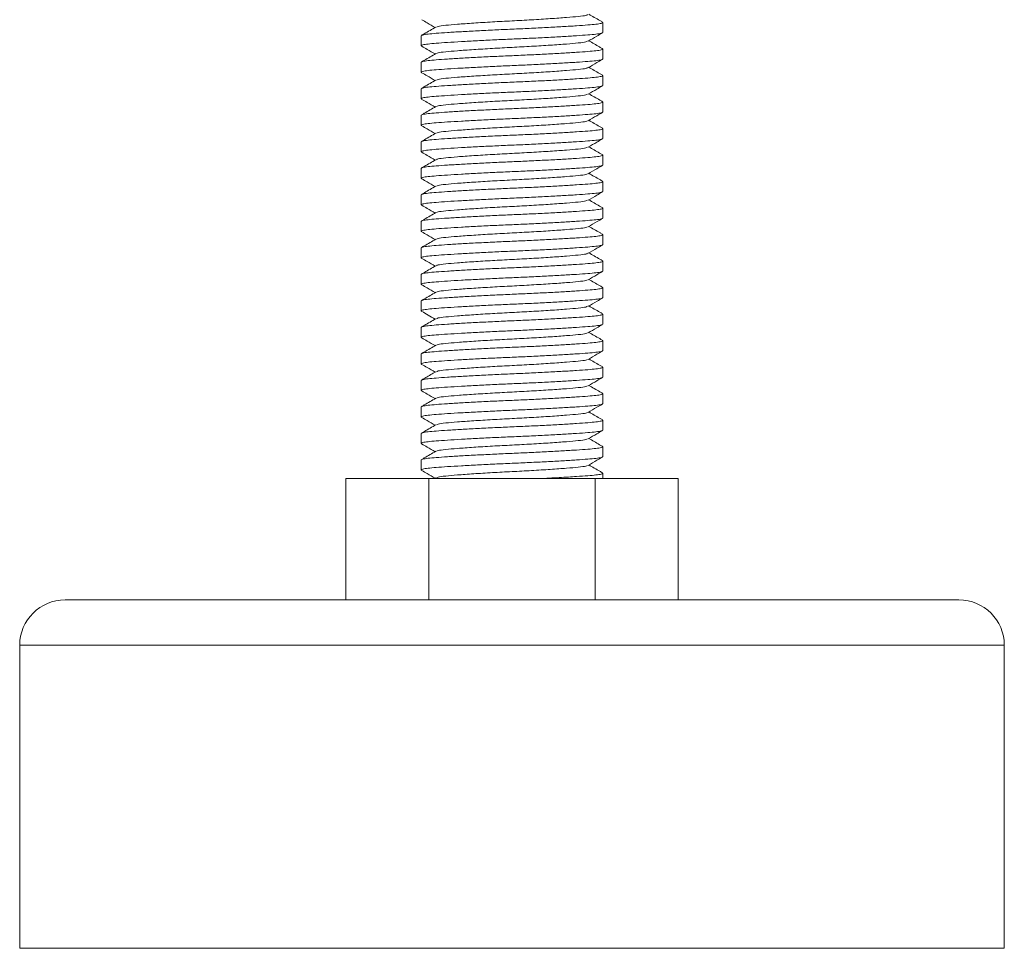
# Model space of a CAD drawing. Header units: millimetres. Extents: x 0 to 210, y 0 to 297.
# Tile 2 of 9: x 54 to 87, y 115 to 146. Entities that reach past the tile are written whole.
import ezdxf

# ---------------------------------------------------------------- set-up
doc = ezdxf.new("R2010")
doc.units = ezdxf.units.MM

msp = doc.modelspace()

# ---------------------------------------------------------------- linework, layer by layer
at = {"color": 7, "linetype": 'Continuous', "lineweight": 15}
for p, q in [((73.507, 145.387), (73.507, 145.714)), ((67.507, 145.277), (67.507, 144.949)), ((73.507, 144.512), (73.507, 144.839)), ((67.507, 144.402), (67.507, 144.074)), ((73.507, 143.637), (73.507, 143.964)), ((67.507, 143.527), (67.507, 143.199)), ((73.507, 142.762), (73.507, 143.089)), ((67.507, 142.652), (67.507, 142.324)), ((73.507, 141.887), (73.507, 142.214)), ((67.507, 141.777), (67.507, 141.449)), ((73.507, 141.012), (73.507, 141.339)), ((67.507, 140.902), (67.507, 140.574)), ((73.507, 140.137), (73.507, 140.464)), ((67.507, 140.027), (67.507, 139.699)), ((73.507, 139.262), (73.507, 139.589)), ((67.507, 139.152), (67.507, 138.824)), ((73.507, 138.387), (73.507, 138.714)), ((67.507, 138.277), (67.507, 137.949)), ((73.507, 137.512), (73.507, 137.839)), ((67.507, 137.402), (67.507, 137.074)), ((73.507, 136.637), (73.507, 136.964)), ((67.507, 136.527), (67.507, 136.199)), ((73.507, 135.762), (73.507, 136.089)), ((67.507, 135.652), (67.507, 135.324)), ((73.507, 134.887), (73.507, 135.214)), ((67.507, 134.777), (67.507, 134.449)), ((73.507, 134.012), (73.507, 134.339)), ((67.507, 133.902), (67.507, 133.574)), ((73.507, 133.137), (73.507, 133.464)), ((67.507, 133.027), (67.507, 132.699)), ((73.507, 132.262), (73.507, 132.589)), ((67.507, 132.152), (67.507, 131.824)), ((73.507, 131.387), (73.507, 131.714)), ((67.507, 131.277), (67.507, 130.949)), ((65.022, 130.661), (65.022, 126.661)), ((65.022, 130.661), (67.764, 130.661)), ((67.764, 130.661), (67.764, 126.661)), ((67.764, 130.661), (73.249, 130.661)), ((67.992, 130.689), (67.944, 130.661)), ((73.249, 130.661), (73.249, 126.661)), ((73.249, 130.661), (75.992, 130.661)), ((73.507, 130.661), (73.507, 130.839)), ((73.823, 130.661), (73.819, 130.663)), ((75.992, 130.661), (75.992, 126.661)), ((55.757, 126.661), (85.257, 126.661)), ((54.257, 125.161), (54.257, 115.161)), ((86.757, 115.161), (86.757, 125.161)), ((54.257, 115.161), (86.757, 115.161))]:
    msp.add_line(p, q, dxfattribs=at)
at = {"color": 8, "linetype": 'Continuous', "lineweight": 15}
msp.add_line((86.757, 125.161), (54.257, 125.161), dxfattribs=at)
at = {"color": 7, "linetype": 'Continuous', "lineweight": 15}
for centre, start, end in [((55.757, 125.161), 90, 180), ((85.257, 125.161), 0, 90)]:
    msp.add_arc(centre, 1.5, start, end, dxfattribs=at)
for points, knots in [([(73.003, 145.975), (72.99, 145.967), (72.958, 145.945), (72.714, 145.915), (72.317, 145.881), (71.784, 145.842), (71.164, 145.804), (70.507, 145.769), (69.849, 145.735), (69.229, 145.696), (68.696, 145.658), (68.299, 145.623), (68.056, 145.593), (68.024, 145.572), (68.011, 145.564)], [0, 0, 0, 0, 0.059744, 0.146605, 0.233466, 0.32341, 0.413354, 0.500215, 0.587076, 0.67702, 0.766964, 0.853825, 0.940686, 1, 1, 1, 1]), ([(73.488, 145.731), (73.46, 145.748), (73.312, 145.833), (73.164, 145.919), (73.045, 145.988)], [0, 0, 0, 0, 0.191927, 1, 1, 1, 1]), ([(73.485, 145.725), (73.494, 145.721), (73.528, 145.708), (73.462, 145.685), (73.295, 145.658), (73.018, 145.633), (72.648, 145.607), (72.187, 145.578), (71.657, 145.549), (71.088, 145.521), (70.507, 145.496), (69.925, 145.47), (69.357, 145.442), (68.826, 145.413), (68.366, 145.384), (67.995, 145.358), (67.721, 145.333), (67.541, 145.306), (67.518, 145.287), (67.507, 145.277)], [0, 0, 0, 0, 0.022882, 0.085179, 0.146249, 0.205331, 0.26574, 0.32776, 0.390197, 0.451806, 0.511441, 0.571076, 0.632685, 0.695122, 0.757142, 0.817551, 0.876633, 0.937703, 1, 1, 1, 1]), ([(67.53, 145.805), (67.588, 145.771), (67.735, 145.686), (67.881, 145.601), (67.968, 145.551)], [0, 0, 0, 0, 0.399642, 1, 1, 1, 1]), ([(67.532, 144.937), (67.522, 144.941), (67.486, 144.955), (67.551, 144.978), (67.719, 145.006), (67.996, 145.03), (68.366, 145.057), (68.826, 145.085), (69.357, 145.114), (69.925, 145.143), (70.507, 145.168), (71.088, 145.193), (71.657, 145.221), (72.187, 145.251), (72.648, 145.279), (73.019, 145.306), (73.292, 145.33), (73.472, 145.358), (73.495, 145.377), (73.507, 145.387)], [0, 0, 0, 0, 0.026523, 0.088587, 0.14943, 0.208292, 0.268476, 0.330265, 0.392469, 0.453848, 0.513261, 0.572674, 0.634054, 0.696258, 0.758046, 0.818231, 0.877093, 0.937935, 1, 1, 1, 1]), ([(67.991, 145.564), (67.865, 145.49), (67.71, 145.4), (67.554, 145.31), (67.526, 145.294)], [0, 0, 0, 0, 0.817325, 1, 1, 1, 1]), ([(73.018, 145.097), (73.114, 145.153), (73.269, 145.243), (73.424, 145.333), (73.482, 145.367)], [0, 0, 0, 0, 0.622618, 1, 1, 1, 1]), ([(72.996, 145.097), (72.984, 145.09), (72.953, 145.069), (72.714, 145.04), (72.318, 145.006), (71.784, 144.967), (71.164, 144.929), (70.507, 144.894), (69.849, 144.86), (69.229, 144.821), (68.696, 144.783), (68.3, 144.748), (68.061, 144.719), (68.029, 144.699), (68.017, 144.691)], [0, 0, 0, 0, 0.053785, 0.141777, 0.229769, 0.320886, 0.412002, 0.499994, 0.587987, 0.679103, 0.770219, 0.858212, 0.946204, 1, 1, 1, 1]), ([(73.485, 144.858), (73.457, 144.875), (73.31, 144.959), (73.164, 145.044), (73.045, 145.113)], [0, 0, 0, 0, 0.192351, 1, 1, 1, 1]), ([(73.481, 144.852), (73.492, 144.848), (73.528, 144.834), (73.463, 144.81), (73.295, 144.783), (73.018, 144.758), (72.648, 144.732), (72.187, 144.703), (71.657, 144.674), (71.088, 144.646), (70.507, 144.621), (69.925, 144.595), (69.357, 144.567), (68.826, 144.538), (68.366, 144.509), (67.995, 144.483), (67.721, 144.458), (67.541, 144.431), (67.518, 144.412), (67.507, 144.402)], [0, 0, 0, 0, 0.026671, 0.088727, 0.14956, 0.208413, 0.268588, 0.330367, 0.392561, 0.453932, 0.513336, 0.57274, 0.63411, 0.696304, 0.758083, 0.818259, 0.877111, 0.937945, 1, 1, 1, 1]), ([(67.529, 144.93), (67.587, 144.897), (67.734, 144.812), (67.88, 144.727), (67.968, 144.676)], [0, 0, 0, 0, 0.399316, 1, 1, 1, 1]), ([(67.996, 144.691), (67.869, 144.618), (67.715, 144.528), (67.56, 144.438), (67.531, 144.422)], [0, 0, 0, 0, 0.818407, 1, 1, 1, 1]), ([(67.529, 144.064), (67.52, 144.067), (67.486, 144.08), (67.552, 144.103), (67.719, 144.131), (67.996, 144.155), (68.366, 144.182), (68.826, 144.21), (69.357, 144.239), (69.925, 144.268), (70.507, 144.293), (71.088, 144.318), (71.657, 144.346), (72.187, 144.376), (72.648, 144.404), (73.019, 144.431), (73.292, 144.455), (73.472, 144.483), (73.495, 144.502), (73.507, 144.512)], [0, 0, 0, 0, 0.02259, 0.084905, 0.145994, 0.205093, 0.265521, 0.327559, 0.390014, 0.451642, 0.511295, 0.570948, 0.632576, 0.69503, 0.757069, 0.817496, 0.876596, 0.937685, 1, 1, 1, 1]), ([(73.022, 144.225), (73.119, 144.281), (73.274, 144.371), (73.429, 144.461), (73.488, 144.495)], [0, 0, 0, 0, 0.62178, 1, 1, 1, 1]), ([(73.48, 143.978), (73.491, 143.973), (73.528, 143.959), (73.463, 143.935), (73.295, 143.908), (73.018, 143.883), (72.648, 143.857), (72.187, 143.828), (71.657, 143.799), (71.088, 143.771), (70.507, 143.746), (69.925, 143.72), (69.357, 143.692), (68.826, 143.663), (68.366, 143.634), (67.995, 143.608), (67.721, 143.583), (67.541, 143.556), (67.518, 143.537), (67.507, 143.527)], [0, 0, 0, 0, 0.0281272, 0.0900896, 0.150832, 0.2095968, 0.2696819, 0.331369, 0.39347, 0.4547486, 0.5140636, 0.5733786, 0.6346572, 0.6967582, 0.7584453, 0.8185304, 0.8772952, 0.9380376, 1, 1, 1, 1]), ([(67.525, 144.058), (67.584, 144.024), (67.732, 143.938), (67.879, 143.852), (67.969, 143.801)], [0, 0, 0, 0, 0.397078, 1, 1, 1, 1]), ([(73.002, 144.225), (72.989, 144.216), (72.957, 144.195), (72.714, 144.165), (72.317, 144.131), (71.784, 144.092), (71.164, 144.054), (70.507, 144.019), (69.849, 143.985), (69.229, 143.946), (68.696, 143.908), (68.299, 143.873), (68.056, 143.843), (68.024, 143.822), (68.011, 143.814)], [0, 0, 0, 0, 0.0591008, 0.1460017, 0.2329025, 0.3228884, 0.4128743, 0.4997752, 0.586676, 0.6766619, 0.7666478, 0.8535486, 0.9404495, 1, 1, 1, 1]), ([(73.483, 143.984), (73.455, 144), (73.309, 144.085), (73.163, 144.17), (73.045, 144.238)], [0, 0, 0, 0, 0.192436, 1, 1, 1, 1]), ([(67.991, 143.814), (67.865, 143.74), (67.71, 143.65), (67.555, 143.561), (67.527, 143.544)], [0, 0, 0, 0, 0.81755, 1, 1, 1, 1]), ([(67.535, 143.186), (67.523, 143.19), (67.485, 143.204), (67.551, 143.228), (67.719, 143.256), (67.996, 143.28), (68.366, 143.307), (68.826, 143.335), (69.357, 143.364), (69.925, 143.393), (70.507, 143.418), (71.088, 143.443), (71.657, 143.471), (72.187, 143.501), (72.648, 143.529), (73.019, 143.556), (73.292, 143.58), (73.472, 143.608), (73.495, 143.627), (73.507, 143.637)], [0, 0, 0, 0, 0.02861, 0.090541, 0.151254, 0.209989, 0.270045, 0.331701, 0.393771, 0.455019, 0.514305, 0.57359, 0.634839, 0.696909, 0.758565, 0.818621, 0.877356, 0.938068, 1, 1, 1, 1]), ([(73.001, 143.35), (72.989, 143.341), (72.957, 143.32), (72.714, 143.29), (72.317, 143.256), (71.784, 143.217), (71.164, 143.179), (70.507, 143.144), (69.849, 143.11), (69.229, 143.071), (68.696, 143.033), (68.299, 142.998), (68.057, 142.968), (68.025, 142.948), (68.013, 142.939)], [0, 0, 0, 0, 0.058392, 0.14551, 0.232628, 0.322838, 0.413049, 0.500167, 0.587285, 0.677496, 0.767706, 0.854824, 0.941942, 1, 1, 1, 1]), ([(73.022, 143.349), (73.118, 143.405), (73.273, 143.495), (73.428, 143.585), (73.486, 143.619)], [0, 0, 0, 0, 0.622214, 1, 1, 1, 1]), ([(73.488, 143.106), (73.46, 143.122), (73.312, 143.208), (73.165, 143.294), (73.045, 143.363)], [0, 0, 0, 0, 0.192024, 1, 1, 1, 1]), ([(73.485, 143.1), (73.494, 143.096), (73.528, 143.083), (73.462, 143.06), (73.295, 143.033), (73.018, 143.008), (72.648, 142.982), (72.187, 142.953), (71.657, 142.924), (71.088, 142.896), (70.507, 142.871), (69.925, 142.845), (69.357, 142.817), (68.826, 142.788), (68.366, 142.759), (67.995, 142.733), (67.721, 142.708), (67.541, 142.681), (67.518, 142.662), (67.507, 142.652)], [0, 0, 0, 0, 0.0227733, 0.0850771, 0.1461541, 0.2052426, 0.2656587, 0.3276856, 0.3901287, 0.4517449, 0.5113867, 0.5710284, 0.6326446, 0.6950877, 0.7571146, 0.8175307, 0.8766192, 0.9376963, 1, 1, 1, 1]), ([(67.531, 143.179), (67.589, 143.145), (67.735, 143.061), (67.881, 142.976), (67.968, 142.926)], [0, 0, 0, 0, 0.400423, 1, 1, 1, 1]), ([(67.532, 142.312), (67.521, 142.316), (67.486, 142.33), (67.551, 142.353), (67.719, 142.381), (67.996, 142.405), (68.366, 142.432), (68.826, 142.46), (69.357, 142.489), (69.925, 142.518), (70.507, 142.543), (71.088, 142.568), (71.657, 142.596), (72.187, 142.626), (72.648, 142.654), (73.019, 142.681), (73.292, 142.705), (73.472, 142.733), (73.495, 142.752), (73.507, 142.762)], [0, 0, 0, 0, 0.025684, 0.087802, 0.148697, 0.20761, 0.267846, 0.329688, 0.391945, 0.453378, 0.512842, 0.572306, 0.633739, 0.695996, 0.757838, 0.818074, 0.876987, 0.937882, 1, 1, 1, 1]), ([(67.992, 142.939), (67.866, 142.866), (67.711, 142.776), (67.555, 142.686), (67.527, 142.67)], [0, 0, 0, 0, 0.817643, 1, 1, 1, 1]), ([(73.018, 142.472), (73.114, 142.528), (73.269, 142.618), (73.424, 142.708), (73.483, 142.742)], [0, 0, 0, 0, 0.622572, 1, 1, 1, 1]), ([(72.997, 142.472), (72.985, 142.465), (72.953, 142.445), (72.714, 142.415), (72.318, 142.381), (71.784, 142.342), (71.164, 142.304), (70.507, 142.269), (69.849, 142.235), (69.229, 142.196), (68.696, 142.158), (68.3, 142.123), (68.061, 142.094), (68.029, 142.074), (68.017, 142.066)], [0, 0, 0, 0, 0.054064, 0.142003, 0.229942, 0.321003, 0.412064, 0.500003, 0.587942, 0.679003, 0.770064, 0.858003, 0.945942, 1, 1, 1, 1]), ([(73.484, 142.234), (73.456, 142.25), (73.309, 142.335), (73.163, 142.42), (73.045, 142.488)], [0, 0, 0, 0, 0.192936, 1, 1, 1, 1]), ([(73.48, 142.227), (73.491, 142.223), (73.528, 142.209), (73.463, 142.185), (73.295, 142.158), (73.018, 142.133), (72.648, 142.107), (72.187, 142.078), (71.657, 142.049), (71.088, 142.021), (70.507, 141.996), (69.925, 141.97), (69.357, 141.942), (68.826, 141.913), (68.366, 141.884), (67.995, 141.858), (67.721, 141.833), (67.541, 141.806), (67.518, 141.787), (67.507, 141.777)], [0, 0, 0, 0, 0.027584, 0.089581, 0.150357, 0.209155, 0.269274, 0.330995, 0.393131, 0.454444, 0.513792, 0.57314, 0.634453, 0.696589, 0.75831, 0.818429, 0.877227, 0.938003, 1, 1, 1, 1]), ([(67.528, 142.306), (67.587, 142.272), (67.733, 142.187), (67.88, 142.102), (67.968, 142.051)], [0, 0, 0, 0, 0.399087, 1, 1, 1, 1]), ([(67.996, 142.066), (67.869, 141.993), (67.714, 141.903), (67.56, 141.813), (67.531, 141.797)], [0, 0, 0, 0, 0.818421, 1, 1, 1, 1]), ([(67.529, 141.438), (67.52, 141.442), (67.486, 141.455), (67.551, 141.478), (67.719, 141.506), (67.996, 141.53), (68.366, 141.557), (68.826, 141.585), (69.357, 141.614), (69.925, 141.643), (70.507, 141.668), (71.088, 141.693), (71.657, 141.721), (72.187, 141.751), (72.648, 141.779), (73.019, 141.806), (73.292, 141.83), (73.472, 141.858), (73.495, 141.877), (73.507, 141.887)], [0, 0, 0, 0, 0.023194, 0.085471, 0.146521, 0.205585, 0.265975, 0.327975, 0.390391, 0.451981, 0.511597, 0.571213, 0.632803, 0.695219, 0.757219, 0.817609, 0.876672, 0.937723, 1, 1, 1, 1]), ([(73.023, 141.6), (73.119, 141.656), (73.274, 141.746), (73.43, 141.836), (73.488, 141.87)], [0, 0, 0, 0, 0.621587, 1, 1, 1, 1]), ([(67.526, 141.432), (67.584, 141.398), (67.732, 141.313), (67.88, 141.227), (67.969, 141.176)], [0, 0, 0, 0, 0.397157, 1, 1, 1, 1]), ([(73.003, 141.6), (72.99, 141.592), (72.958, 141.57), (72.715, 141.54), (72.317, 141.506), (71.784, 141.467), (71.164, 141.429), (70.507, 141.394), (69.849, 141.36), (69.229, 141.321), (68.696, 141.283), (68.299, 141.248), (68.055, 141.218), (68.023, 141.197), (68.01, 141.188)], [0, 0, 0, 0, 0.060084, 0.146803, 0.233522, 0.32332, 0.413118, 0.499837, 0.586556, 0.676354, 0.766152, 0.852871, 0.93959, 1, 1, 1, 1]), ([(73.485, 141.358), (73.456, 141.375), (73.31, 141.46), (73.163, 141.544), (73.045, 141.613)], [0, 0, 0, 0, 0.192079, 1, 1, 1, 1]), ([(73.481, 141.352), (73.492, 141.348), (73.528, 141.334), (73.463, 141.31), (73.295, 141.283), (73.018, 141.258), (72.648, 141.232), (72.187, 141.203), (71.657, 141.174), (71.088, 141.146), (70.507, 141.121), (69.925, 141.095), (69.357, 141.067), (68.826, 141.038), (68.366, 141.009), (67.995, 140.983), (67.721, 140.958), (67.541, 140.931), (67.518, 140.912), (67.507, 140.902)], [0, 0, 0, 0, 0.026843, 0.088888, 0.14971, 0.208553, 0.268717, 0.330486, 0.392669, 0.454028, 0.513422, 0.572815, 0.634175, 0.696358, 0.758126, 0.818291, 0.877133, 0.937956, 1, 1, 1, 1]), ([(67.991, 141.188), (67.864, 141.115), (67.709, 141.025), (67.554, 140.935), (67.526, 140.919)], [0, 0, 0, 0, 0.817212, 1, 1, 1, 1]), ([(67.535, 140.561), (67.523, 140.565), (67.485, 140.579), (67.551, 140.603), (67.719, 140.631), (67.996, 140.655), (68.366, 140.682), (68.826, 140.71), (69.357, 140.739), (69.925, 140.768), (70.507, 140.793), (71.088, 140.818), (71.657, 140.846), (72.187, 140.876), (72.648, 140.904), (73.019, 140.931), (73.292, 140.955), (73.472, 140.983), (73.495, 141.002), (73.507, 141.012)], [0, 0, 0, 0, 0.029138, 0.091036, 0.151715, 0.210419, 0.270441, 0.332064, 0.394101, 0.455316, 0.514569, 0.573822, 0.635037, 0.697073, 0.758696, 0.818719, 0.877423, 0.938102, 1, 1, 1, 1]), ([(73.02, 140.723), (73.116, 140.779), (73.271, 140.869), (73.426, 140.959), (73.484, 140.993)], [0, 0, 0, 0, 0.622462, 1, 1, 1, 1]), ([(73.488, 140.481), (73.46, 140.498), (73.312, 140.583), (73.164, 140.669), (73.045, 140.738)], [0, 0, 0, 0, 0.192096, 1, 1, 1, 1]), ([(73.484, 140.475), (73.494, 140.472), (73.528, 140.458), (73.462, 140.435), (73.295, 140.408), (73.018, 140.383), (72.648, 140.357), (72.187, 140.328), (71.657, 140.299), (71.088, 140.271), (70.507, 140.246), (69.925, 140.22), (69.357, 140.192), (68.826, 140.163), (68.366, 140.134), (67.995, 140.108), (67.721, 140.083), (67.541, 140.056), (67.518, 140.037), (67.507, 140.027)], [0, 0, 0, 0, 0.023224, 0.085499, 0.146548, 0.205609, 0.265997, 0.327996, 0.39041, 0.451998, 0.511612, 0.571226, 0.632814, 0.695228, 0.757227, 0.817615, 0.876676, 0.937725, 1, 1, 1, 1]), ([(67.531, 140.554), (67.59, 140.52), (67.736, 140.436), (67.881, 140.351), (67.968, 140.301)], [0, 0, 0, 0, 0.401016, 1, 1, 1, 1]), ([(72.999, 140.724), (72.987, 140.716), (72.955, 140.695), (72.714, 140.665), (72.317, 140.631), (71.784, 140.592), (71.164, 140.554), (70.507, 140.519), (69.849, 140.485), (69.229, 140.446), (68.696, 140.408), (68.299, 140.373), (68.058, 140.344), (68.027, 140.323), (68.014, 140.315)], [0, 0, 0, 0, 0.056642, 0.144057, 0.231472, 0.32199, 0.412508, 0.499923, 0.587338, 0.677856, 0.768374, 0.855789, 0.943204, 1, 1, 1, 1]), ([(67.53, 139.688), (67.521, 139.692), (67.486, 139.705), (67.551, 139.728), (67.719, 139.756), (67.996, 139.78), (68.366, 139.807), (68.826, 139.835), (69.357, 139.864), (69.925, 139.893), (70.507, 139.918), (71.088, 139.943), (71.657, 139.971), (72.187, 140.001), (72.648, 140.029), (73.019, 140.056), (73.292, 140.08), (73.472, 140.108), (73.495, 140.127), (73.507, 140.137)], [0, 0, 0, 0, 0.024334, 0.086538, 0.147518, 0.206512, 0.266832, 0.32876, 0.391103, 0.452621, 0.512167, 0.571714, 0.633231, 0.695575, 0.757503, 0.817822, 0.876816, 0.937796, 1, 1, 1, 1]), ([(67.993, 140.315), (67.867, 140.242), (67.712, 140.152), (67.557, 140.062), (67.528, 140.045)], [0, 0, 0, 0, 0.817956, 1, 1, 1, 1]), ([(73.019, 139.848), (73.115, 139.904), (73.271, 139.994), (73.426, 140.084), (73.484, 140.118)], [0, 0, 0, 0, 0.622309, 1, 1, 1, 1]), ([(72.997, 139.848), (72.985, 139.84), (72.954, 139.82), (72.714, 139.79), (72.318, 139.756), (71.784, 139.717), (71.164, 139.679), (70.507, 139.644), (69.849, 139.61), (69.229, 139.571), (68.696, 139.533), (68.3, 139.498), (68.06, 139.469), (68.028, 139.449), (68.016, 139.441)], [0, 0, 0, 0, 0.054901, 0.142672, 0.230444, 0.321332, 0.41222, 0.499992, 0.587763, 0.678651, 0.769539, 0.857311, 0.945082, 1, 1, 1, 1]), ([(73.482, 139.61), (73.454, 139.626), (73.308, 139.71), (73.163, 139.795), (73.045, 139.863)], [0, 0, 0, 0, 0.192981, 1, 1, 1, 1]), ([(73.479, 139.603), (73.491, 139.598), (73.528, 139.584), (73.463, 139.56), (73.295, 139.533), (73.018, 139.508), (72.648, 139.482), (72.187, 139.453), (71.657, 139.424), (71.088, 139.396), (70.507, 139.371), (69.925, 139.345), (69.357, 139.317), (68.826, 139.288), (68.366, 139.259), (67.995, 139.233), (67.721, 139.208), (67.541, 139.181), (67.518, 139.162), (67.507, 139.152)], [0, 0, 0, 0, 0.029081, 0.090983, 0.151665, 0.210372, 0.270399, 0.332025, 0.394065, 0.455284, 0.51454, 0.573797, 0.635016, 0.697056, 0.758682, 0.818709, 0.877416, 0.938098, 1, 1, 1, 1]), ([(67.527, 139.682), (67.585, 139.648), (67.733, 139.562), (67.88, 139.477), (67.968, 139.426)], [0, 0, 0, 0, 0.398323, 1, 1, 1, 1]), ([(67.995, 139.441), (67.868, 139.367), (67.714, 139.278), (67.559, 139.188), (67.531, 139.172)], [0, 0, 0, 0, 0.818384, 1, 1, 1, 1]), ([(67.53, 138.813), (67.521, 138.817), (67.486, 138.83), (67.551, 138.853), (67.719, 138.881), (67.996, 138.905), (68.366, 138.932), (68.826, 138.96), (69.357, 138.989), (69.925, 139.018), (70.507, 139.043), (71.088, 139.068), (71.657, 139.096), (72.187, 139.126), (72.648, 139.154), (73.019, 139.181), (73.292, 139.205), (73.472, 139.233), (73.495, 139.252), (73.507, 139.262)], [0, 0, 0, 0, 0.0243834, 0.0865845, 0.1475609, 0.2065521, 0.2668686, 0.3287934, 0.3911336, 0.4526483, 0.5121917, 0.5717352, 0.6332499, 0.6955901, 0.7575148, 0.8178314, 0.8768225, 0.9377989, 1, 1, 1, 1]), ([(73.023, 138.975), (73.12, 139.031), (73.275, 139.121), (73.43, 139.211), (73.489, 139.245)], [0, 0, 0, 0, 0.621516, 1, 1, 1, 1]), ([(67.527, 138.807), (67.585, 138.773), (67.733, 138.687), (67.88, 138.602), (67.969, 138.551)], [0, 0, 0, 0, 0.397566, 1, 1, 1, 1]), ([(73.004, 138.976), (72.991, 138.967), (72.959, 138.946), (72.715, 138.915), (72.317, 138.881), (71.785, 138.842), (71.164, 138.804), (70.507, 138.769), (69.849, 138.735), (69.229, 138.696), (68.696, 138.658), (68.299, 138.623), (68.055, 138.593), (68.023, 138.572), (68.01, 138.563)], [0, 0, 0, 0, 0.060603, 0.1472459, 0.2338887, 0.3236074, 0.4133262, 0.499969, 0.5866118, 0.6763306, 0.7660493, 0.8526921, 0.939335, 1, 1, 1, 1]), ([(73.486, 138.732), (73.458, 138.749), (73.311, 138.834), (73.164, 138.919), (73.045, 138.988)], [0, 0, 0, 0, 0.19183, 1, 1, 1, 1]), ([(73.483, 138.726), (73.493, 138.722), (73.528, 138.709), (73.462, 138.685), (73.295, 138.658), (73.018, 138.633), (72.648, 138.607), (72.187, 138.578), (71.657, 138.549), (71.088, 138.521), (70.507, 138.496), (69.925, 138.47), (69.357, 138.442), (68.826, 138.413), (68.366, 138.384), (67.995, 138.358), (67.721, 138.333), (67.541, 138.306), (67.518, 138.287), (67.507, 138.277)], [0, 0, 0, 0, 0.025174, 0.087325, 0.148252, 0.207195, 0.267463, 0.329337, 0.391627, 0.453092, 0.512587, 0.572082, 0.633547, 0.695837, 0.757711, 0.817979, 0.876922, 0.937849, 1, 1, 1, 1]), ([(67.99, 138.563), (67.864, 138.49), (67.709, 138.4), (67.554, 138.31), (67.525, 138.294)], [0, 0, 0, 0, 0.81704, 1, 1, 1, 1]), ([(67.535, 137.936), (67.523, 137.94), (67.485, 137.954), (67.551, 137.978), (67.719, 138.006), (67.996, 138.03), (68.366, 138.057), (68.826, 138.085), (69.357, 138.114), (69.925, 138.143), (70.507, 138.168), (71.088, 138.193), (71.657, 138.221), (72.187, 138.251), (72.648, 138.279), (73.019, 138.306), (73.292, 138.33), (73.472, 138.358), (73.495, 138.377), (73.507, 138.387)], [0, 0, 0, 0, 0.029035, 0.090939, 0.151625, 0.210335, 0.270364, 0.331993, 0.394036, 0.455258, 0.514517, 0.573777, 0.634998, 0.697041, 0.758671, 0.8187, 0.87741, 0.938095, 1, 1, 1, 1]), ([(73.019, 138.098), (73.115, 138.154), (73.27, 138.244), (73.425, 138.333), (73.483, 138.367)], [0, 0, 0, 0, 0.62258, 1, 1, 1, 1]), ([(73.484, 137.851), (73.493, 137.847), (73.528, 137.833), (73.462, 137.81), (73.295, 137.783), (73.018, 137.758), (72.648, 137.732), (72.187, 137.703), (71.657, 137.674), (71.088, 137.646), (70.507, 137.621), (69.925, 137.595), (69.357, 137.567), (68.826, 137.538), (68.366, 137.509), (67.995, 137.483), (67.721, 137.458), (67.541, 137.431), (67.518, 137.412), (67.507, 137.402)], [0, 0, 0, 0, 0.024149, 0.086365, 0.147356, 0.206362, 0.266693, 0.328632, 0.390987, 0.452517, 0.512075, 0.571632, 0.633162, 0.695517, 0.757457, 0.817788, 0.876793, 0.937784, 1, 1, 1, 1]), ([(67.531, 137.929), (67.59, 137.895), (67.735, 137.811), (67.881, 137.726), (67.968, 137.676)], [0, 0, 0, 0, 0.401116, 1, 1, 1, 1]), ([(72.998, 138.098), (72.986, 138.09), (72.954, 138.07), (72.714, 138.04), (72.318, 138.006), (71.784, 137.967), (71.164, 137.929), (70.507, 137.894), (69.849, 137.86), (69.229, 137.821), (68.696, 137.783), (68.299, 137.748), (68.059, 137.719), (68.027, 137.698), (68.015, 137.69)], [0, 0, 0, 0, 0.055228, 0.142817, 0.230406, 0.321105, 0.411804, 0.499393, 0.586982, 0.677681, 0.768379, 0.855969, 0.943558, 1, 1, 1, 1]), ([(73.487, 137.857), (73.459, 137.873), (73.312, 137.959), (73.164, 138.044), (73.045, 138.113)], [0, 0, 0, 0, 0.192169, 1, 1, 1, 1]), ([(67.529, 137.063), (67.52, 137.067), (67.486, 137.08), (67.551, 137.103), (67.719, 137.131), (67.996, 137.155), (68.366, 137.182), (68.826, 137.21), (69.357, 137.239), (69.925, 137.268), (70.507, 137.293), (71.088, 137.318), (71.657, 137.346), (72.187, 137.376), (72.648, 137.404), (73.019, 137.431), (73.292, 137.455), (73.472, 137.483), (73.495, 137.502), (73.507, 137.512)], [0, 0, 0, 0, 0.02327, 0.085542, 0.146588, 0.205646, 0.266032, 0.328027, 0.390438, 0.452023, 0.511635, 0.571246, 0.632831, 0.695243, 0.757238, 0.817623, 0.876682, 0.937728, 1, 1, 1, 1]), ([(67.994, 137.69), (67.867, 137.617), (67.712, 137.527), (67.557, 137.437), (67.529, 137.421)], [0, 0, 0, 0, 0.8181, 1, 1, 1, 1]), ([(73.02, 137.223), (73.117, 137.279), (73.272, 137.369), (73.427, 137.459), (73.485, 137.493)], [0, 0, 0, 0, 0.622312, 1, 1, 1, 1]), ([(72.999, 137.224), (72.987, 137.216), (72.955, 137.195), (72.714, 137.165), (72.317, 137.131), (71.784, 137.092), (71.164, 137.054), (70.507, 137.019), (69.849, 136.985), (69.229, 136.946), (68.696, 136.908), (68.3, 136.873), (68.059, 136.844), (68.027, 136.823), (68.015, 136.815)], [0, 0, 0, 0, 0.056614, 0.144103, 0.231593, 0.322188, 0.412784, 0.500274, 0.587763, 0.678359, 0.768954, 0.856444, 0.943933, 1, 1, 1, 1]), ([(73.482, 136.985), (73.454, 137.001), (73.308, 137.085), (73.163, 137.17), (73.045, 137.238)], [0, 0, 0, 0, 0.193008, 1, 1, 1, 1]), ([(73.478, 136.978), (73.49, 136.974), (73.528, 136.959), (73.463, 136.935), (73.295, 136.908), (73.018, 136.883), (72.648, 136.857), (72.187, 136.828), (71.657, 136.799), (71.088, 136.771), (70.507, 136.746), (69.925, 136.72), (69.357, 136.692), (68.826, 136.663), (68.366, 136.634), (67.995, 136.608), (67.721, 136.583), (67.541, 136.556), (67.518, 136.537), (67.507, 136.527)], [0, 0, 0, 0, 0.029395, 0.091277, 0.15194, 0.210628, 0.270635, 0.332241, 0.394261, 0.45546, 0.514698, 0.573935, 0.635134, 0.697154, 0.75876, 0.818767, 0.877455, 0.938118, 1, 1, 1, 1]), ([(67.526, 137.057), (67.584, 137.023), (67.732, 136.938), (67.88, 136.852), (67.968, 136.801)], [0, 0, 0, 0, 0.397723, 1, 1, 1, 1]), ([(67.532, 136.187), (67.521, 136.191), (67.486, 136.205), (67.551, 136.228), (67.719, 136.256), (67.996, 136.28), (68.366, 136.307), (68.826, 136.335), (69.357, 136.364), (69.925, 136.393), (70.507, 136.418), (71.088, 136.443), (71.657, 136.471), (72.187, 136.501), (72.648, 136.529), (73.019, 136.556), (73.292, 136.58), (73.472, 136.608), (73.495, 136.627), (73.507, 136.637)], [0, 0, 0, 0, 0.026011, 0.088109, 0.148983, 0.207876, 0.268092, 0.329913, 0.39215, 0.453562, 0.513006, 0.57245, 0.633862, 0.696098, 0.757919, 0.818135, 0.877028, 0.937903, 1, 1, 1, 1]), ([(67.994, 136.815), (67.867, 136.742), (67.713, 136.652), (67.558, 136.563), (67.53, 136.546)], [0, 0, 0, 0, 0.818277, 1, 1, 1, 1]), ([(73.023, 136.35), (73.12, 136.406), (73.275, 136.496), (73.43, 136.586), (73.488, 136.62)], [0, 0, 0, 0, 0.621599, 1, 1, 1, 1]), ([(67.528, 136.181), (67.599, 136.14), (67.746, 136.055), (67.892, 135.97), (67.968, 135.925)], [0, 0, 0, 0, 0.480353, 1, 1, 1, 1]), ([(73.004, 136.351), (72.991, 136.342), (72.959, 136.321), (72.715, 136.29), (72.317, 136.256), (71.785, 136.217), (71.164, 136.179), (70.507, 136.144), (69.849, 136.11), (69.229, 136.071), (68.696, 136.033), (68.299, 135.998), (68.055, 135.968), (68.023, 135.947), (68.01, 135.938)], [0, 0, 0, 0, 0.060568, 0.147246, 0.233924, 0.323679, 0.413434, 0.500112, 0.586789, 0.676544, 0.766299, 0.852977, 0.939655, 1, 1, 1, 1]), ([(73.487, 136.107), (73.459, 136.123), (73.312, 136.208), (73.164, 136.294), (73.045, 136.363)], [0, 0, 0, 0, 0.191821, 1, 1, 1, 1]), ([(73.484, 136.1), (73.493, 136.097), (73.528, 136.083), (73.462, 136.06), (73.295, 136.033), (73.018, 136.008), (72.648, 135.982), (72.187, 135.953), (71.657, 135.924), (71.088, 135.896), (70.507, 135.871), (69.925, 135.845), (69.357, 135.817), (68.826, 135.788), (68.366, 135.759), (67.995, 135.733), (67.721, 135.708), (67.541, 135.681), (67.518, 135.662), (67.507, 135.652)], [0, 0, 0, 0, 0.023785, 0.086024, 0.147038, 0.206065, 0.266419, 0.328381, 0.39076, 0.452312, 0.511892, 0.571472, 0.633025, 0.695403, 0.757366, 0.81772, 0.876747, 0.937761, 1, 1, 1, 1]), ([(67.991, 135.938), (67.864, 135.865), (67.709, 135.775), (67.554, 135.685), (67.525, 135.669)], [0, 0, 0, 0, 0.817068, 1, 1, 1, 1]), ([(67.534, 135.311), (67.523, 135.315), (67.486, 135.329), (67.551, 135.353), (67.719, 135.381), (67.996, 135.405), (68.366, 135.432), (68.826, 135.46), (69.357, 135.489), (69.925, 135.518), (70.507, 135.543), (71.088, 135.568), (71.657, 135.596), (72.187, 135.626), (72.648, 135.654), (73.019, 135.681), (73.292, 135.705), (73.472, 135.733), (73.495, 135.752), (73.507, 135.762)], [0, 0, 0, 0, 0.0283703, 0.0903172, 0.1510444, 0.2097945, 0.2698646, 0.3315362, 0.3936217, 0.454885, 0.5141851, 0.5734853, 0.6347486, 0.696834, 0.7585057, 0.8185758, 0.8773259, 0.9380531, 1, 1, 1, 1]), ([(73.018, 135.472), (73.115, 135.528), (73.269, 135.618), (73.424, 135.708), (73.483, 135.742)], [0, 0, 0, 0, 0.622623, 1, 1, 1, 1]), ([(73.482, 135.226), (73.493, 135.222), (73.528, 135.209), (73.462, 135.185), (73.295, 135.158), (73.018, 135.133), (72.648, 135.107), (72.187, 135.078), (71.657, 135.049), (71.088, 135.021), (70.507, 134.996), (69.925, 134.97), (69.357, 134.942), (68.826, 134.913), (68.366, 134.884), (67.995, 134.858), (67.721, 134.833), (67.541, 134.806), (67.518, 134.787), (67.507, 134.777)], [0, 0, 0, 0, 0.0254197, 0.0875547, 0.1484663, 0.2073948, 0.2676474, 0.3295063, 0.3917803, 0.4532296, 0.5127098, 0.5721901, 0.6336394, 0.6959134, 0.7577723, 0.8180249, 0.8769534, 0.937865, 1, 1, 1, 1]), ([(67.531, 135.304), (67.589, 135.271), (67.735, 135.186), (67.881, 135.101), (67.968, 135.051)], [0, 0, 0, 0, 0.40073, 1, 1, 1, 1]), ([(72.997, 135.473), (72.985, 135.465), (72.953, 135.445), (72.714, 135.415), (72.318, 135.381), (71.784, 135.342), (71.164, 135.304), (70.507, 135.269), (69.849, 135.235), (69.229, 135.196), (68.696, 135.158), (68.3, 135.123), (68.06, 135.094), (68.029, 135.074), (68.017, 135.066)], [0, 0, 0, 0, 0.054334, 0.142219, 0.230104, 0.321109, 0.412114, 0.499999, 0.587885, 0.67889, 0.769895, 0.85778, 0.945665, 1, 1, 1, 1]), ([(73.486, 135.233), (73.458, 135.249), (73.311, 135.334), (73.164, 135.419), (73.045, 135.488)], [0, 0, 0, 0, 0.192296, 1, 1, 1, 1]), ([(67.529, 134.439), (67.52, 134.442), (67.486, 134.455), (67.552, 134.478), (67.719, 134.506), (67.996, 134.53), (68.366, 134.557), (68.826, 134.585), (69.357, 134.614), (69.925, 134.643), (70.507, 134.668), (71.088, 134.693), (71.657, 134.721), (72.187, 134.751), (72.648, 134.779), (73.019, 134.806), (73.292, 134.83), (73.472, 134.858), (73.495, 134.877), (73.507, 134.887)], [0, 0, 0, 0, 0.022637, 0.08495, 0.146035, 0.205132, 0.265557, 0.327592, 0.390044, 0.451669, 0.511319, 0.570969, 0.632594, 0.695045, 0.757081, 0.817505, 0.876602, 0.937688, 1, 1, 1, 1]), ([(67.996, 135.066), (67.869, 134.993), (67.713, 134.903), (67.558, 134.813), (67.53, 134.796)], [0, 0, 0, 0, 0.81814, 1, 1, 1, 1]), ([(73, 134.599), (72.988, 134.591), (72.956, 134.57), (72.714, 134.54), (72.317, 134.506), (71.784, 134.467), (71.164, 134.429), (70.507, 134.394), (69.849, 134.36), (69.229, 134.321), (68.696, 134.283), (68.299, 134.248), (68.058, 134.219), (68.026, 134.198), (68.013, 134.189)], [0, 0, 0, 0, 0.057522, 0.144757, 0.231992, 0.322323, 0.412655, 0.499889, 0.587124, 0.677455, 0.767787, 0.855021, 0.942256, 1, 1, 1, 1]), ([(73.021, 134.599), (73.117, 134.655), (73.272, 134.745), (73.428, 134.835), (73.486, 134.869)], [0, 0, 0, 0, 0.622083, 1, 1, 1, 1]), ([(73.482, 134.36), (73.454, 134.376), (73.309, 134.46), (73.163, 134.545), (73.045, 134.613)], [0, 0, 0, 0, 0.192809, 1, 1, 1, 1]), ([(73.479, 134.353), (73.491, 134.348), (73.528, 134.334), (73.463, 134.31), (73.295, 134.283), (73.018, 134.258), (72.648, 134.232), (72.187, 134.203), (71.657, 134.174), (71.088, 134.146), (70.507, 134.121), (69.925, 134.095), (69.357, 134.067), (68.826, 134.038), (68.366, 134.009), (67.995, 133.983), (67.721, 133.958), (67.541, 133.931), (67.518, 133.912), (67.507, 133.902)], [0, 0, 0, 0, 0.029077, 0.090979, 0.151662, 0.210369, 0.270396, 0.332023, 0.394063, 0.455282, 0.514539, 0.573796, 0.635014, 0.697055, 0.758681, 0.818708, 0.877415, 0.938098, 1, 1, 1, 1]), ([(67.525, 134.433), (67.584, 134.399), (67.732, 134.313), (67.879, 134.227), (67.968, 134.176)], [0, 0, 0, 0, 0.397311, 1, 1, 1, 1]), ([(67.533, 133.561), (67.522, 133.566), (67.486, 133.58), (67.551, 133.603), (67.719, 133.631), (67.996, 133.655), (68.366, 133.682), (68.826, 133.71), (69.357, 133.739), (69.925, 133.768), (70.507, 133.793), (71.088, 133.818), (71.657, 133.846), (72.187, 133.876), (72.648, 133.904), (73.019, 133.931), (73.292, 133.955), (73.472, 133.983), (73.495, 134.002), (73.507, 134.012)], [0, 0, 0, 0, 0.0275094, 0.0895112, 0.1502922, 0.2090943, 0.2692177, 0.3309439, 0.3930844, 0.454402, 0.5137547, 0.5731074, 0.634425, 0.6965654, 0.7582917, 0.8184151, 0.8772172, 0.9379982, 1, 1, 1, 1]), ([(67.993, 134.19), (67.882, 134.125), (67.727, 134.036), (67.572, 133.946), (67.528, 133.92)], [0, 0, 0, 0, 0.71583, 1, 1, 1, 1]), ([(73.023, 133.725), (73.119, 133.781), (73.274, 133.871), (73.429, 133.961), (73.488, 133.995)], [0, 0, 0, 0, 0.621828, 1, 1, 1, 1]), ([(73.003, 133.725), (72.99, 133.717), (72.958, 133.695), (72.715, 133.665), (72.317, 133.631), (71.784, 133.592), (71.164, 133.554), (70.507, 133.519), (69.849, 133.485), (69.229, 133.446), (68.696, 133.408), (68.299, 133.373), (68.056, 133.343), (68.024, 133.322), (68.011, 133.314)], [0, 0, 0, 0, 0.059935, 0.146757, 0.233578, 0.323482, 0.413386, 0.500207, 0.587029, 0.676932, 0.766836, 0.853657, 0.940479, 1, 1, 1, 1]), ([(73.488, 133.481), (73.46, 133.498), (73.312, 133.583), (73.164, 133.669), (73.045, 133.738)], [0, 0, 0, 0, 0.191907, 1, 1, 1, 1]), ([(73.485, 133.475), (73.494, 133.471), (73.528, 133.458), (73.462, 133.435), (73.295, 133.408), (73.018, 133.383), (72.648, 133.357), (72.187, 133.328), (71.657, 133.299), (71.088, 133.271), (70.507, 133.246), (69.925, 133.22), (69.357, 133.192), (68.826, 133.163), (68.366, 133.134), (67.995, 133.108), (67.721, 133.083), (67.541, 133.056), (67.518, 133.037), (67.507, 133.027)], [0, 0, 0, 0, 0.022971, 0.085262, 0.146326, 0.205403, 0.265807, 0.327821, 0.390252, 0.451856, 0.511485, 0.571115, 0.632719, 0.695149, 0.757164, 0.817568, 0.876644, 0.937709, 1, 1, 1, 1]), ([(67.991, 133.314), (67.864, 133.24), (67.709, 133.15), (67.554, 133.06), (67.526, 133.044)], [0, 0, 0, 0, 0.817271, 1, 1, 1, 1]), ([(67.53, 133.555), (67.588, 133.521), (67.734, 133.436), (67.881, 133.351), (67.968, 133.301)], [0, 0, 0, 0, 0.39946, 1, 1, 1, 1]), ([(67.533, 132.687), (67.522, 132.691), (67.486, 132.705), (67.551, 132.728), (67.719, 132.756), (67.996, 132.78), (68.366, 132.807), (68.826, 132.835), (69.357, 132.864), (69.925, 132.893), (70.507, 132.918), (71.088, 132.943), (71.657, 132.971), (72.187, 133.001), (72.648, 133.029), (73.019, 133.056), (73.292, 133.08), (73.472, 133.108), (73.495, 133.127), (73.507, 133.137)], [0, 0, 0, 0, 0.026787, 0.088834, 0.149661, 0.208506, 0.268675, 0.330447, 0.392633, 0.453997, 0.513393, 0.57279, 0.634153, 0.69634, 0.758112, 0.81828, 0.877126, 0.937952, 1, 1, 1, 1]), ([(73.018, 132.847), (73.114, 132.903), (73.269, 132.993), (73.424, 133.083), (73.482, 133.117)], [0, 0, 0, 0, 0.622622, 1, 1, 1, 1]), ([(73.481, 132.602), (73.492, 132.598), (73.528, 132.584), (73.463, 132.56), (73.295, 132.533), (73.018, 132.508), (72.648, 132.482), (72.187, 132.453), (71.657, 132.424), (71.088, 132.396), (70.507, 132.371), (69.925, 132.345), (69.357, 132.317), (68.826, 132.288), (68.366, 132.259), (67.995, 132.233), (67.721, 132.208), (67.541, 132.181), (67.518, 132.162), (67.507, 132.152)], [0, 0, 0, 0, 0.0265731, 0.0886346, 0.1494741, 0.2083329, 0.2685141, 0.3302998, 0.3925001, 0.4538768, 0.5132866, 0.5726964, 0.634073, 0.6962733, 0.758059, 0.8182402, 0.877099, 0.9379385, 1, 1, 1, 1]), ([(67.529, 132.68), (67.588, 132.646), (67.734, 132.561), (67.881, 132.476), (67.968, 132.426)], [0, 0, 0, 0, 0.400141, 1, 1, 1, 1]), ([(72.996, 132.847), (72.984, 132.84), (72.953, 132.819), (72.714, 132.79), (72.318, 132.756), (71.784, 132.717), (71.164, 132.679), (70.507, 132.644), (69.849, 132.61), (69.229, 132.571), (68.696, 132.533), (68.3, 132.498), (68.061, 132.469), (68.029, 132.449), (68.017, 132.441)], [0, 0, 0, 0, 0.0538045, 0.1417922, 0.2297799, 0.3208913, 0.4120026, 0.4999904, 0.5879781, 0.6790894, 0.7702008, 0.8581885, 0.9461762, 1, 1, 1, 1]), ([(73.485, 132.608), (73.457, 132.625), (73.31, 132.709), (73.164, 132.794), (73.045, 132.863)], [0, 0, 0, 0, 0.192343, 1, 1, 1, 1]), ([(67.996, 132.441), (67.869, 132.368), (67.714, 132.278), (67.56, 132.188), (67.531, 132.172)], [0, 0, 0, 0, 0.8183999, 1, 1, 1, 1]), ([(67.529, 131.814), (67.52, 131.817), (67.486, 131.83), (67.552, 131.853), (67.719, 131.881), (67.996, 131.905), (68.366, 131.932), (68.826, 131.96), (69.357, 131.989), (69.925, 132.018), (70.507, 132.043), (71.088, 132.068), (71.657, 132.096), (72.187, 132.126), (72.648, 132.154), (73.019, 132.181), (73.292, 132.205), (73.472, 132.233), (73.495, 132.252), (73.507, 132.262)], [0, 0, 0, 0, 0.022542, 0.08486, 0.145952, 0.205054, 0.265485, 0.327526, 0.389984, 0.451615, 0.511271, 0.570927, 0.632557, 0.695015, 0.757057, 0.817487, 0.87659, 0.937681, 1, 1, 1, 1]), ([(73.002, 131.975), (72.989, 131.966), (72.957, 131.945), (72.714, 131.915), (72.317, 131.881), (71.784, 131.842), (71.164, 131.804), (70.507, 131.769), (69.849, 131.735), (69.229, 131.696), (68.696, 131.658), (68.299, 131.623), (68.056, 131.593), (68.024, 131.572), (68.011, 131.564)], [0, 0, 0, 0, 0.05887, 0.145817, 0.232763, 0.322797, 0.41283, 0.499777, 0.586724, 0.676757, 0.766791, 0.853737, 0.940684, 1, 1, 1, 1]), ([(73.022, 131.975), (73.118, 132.031), (73.274, 132.121), (73.429, 132.21), (73.487, 132.244)], [0, 0, 0, 0, 0.621826, 1, 1, 1, 1]), ([(73.483, 131.734), (73.455, 131.75), (73.309, 131.835), (73.163, 131.92), (73.045, 131.988)], [0, 0, 0, 0, 0.192502, 1, 1, 1, 1]), ([(73.479, 131.728), (73.491, 131.723), (73.528, 131.709), (73.463, 131.685), (73.295, 131.658), (73.018, 131.633), (72.648, 131.607), (72.187, 131.578), (71.657, 131.549), (71.088, 131.521), (70.507, 131.496), (69.925, 131.47), (69.357, 131.442), (68.826, 131.413), (68.366, 131.384), (67.995, 131.358), (67.721, 131.333), (67.541, 131.306), (67.518, 131.287), (67.507, 131.277)], [0, 0, 0, 0, 0.0283188, 0.090269, 0.1509994, 0.2097526, 0.2698259, 0.3315008, 0.3935896, 0.4548561, 0.5141594, 0.5734627, 0.6347292, 0.696818, 0.7584929, 0.8185662, 0.8773194, 0.9380498, 1, 1, 1, 1]), ([(67.525, 131.808), (67.584, 131.774), (67.732, 131.688), (67.879, 131.602), (67.969, 131.551)], [0, 0, 0, 0, 0.397094, 1, 1, 1, 1]), ([(67.534, 130.936), (67.523, 130.94), (67.486, 130.954), (67.551, 130.978), (67.719, 131.006), (67.996, 131.03), (68.366, 131.057), (68.826, 131.085), (69.357, 131.114), (69.925, 131.143), (70.507, 131.168), (71.088, 131.193), (71.657, 131.221), (72.187, 131.251), (72.648, 131.279), (73.019, 131.306), (73.292, 131.33), (73.472, 131.358), (73.495, 131.377), (73.507, 131.387)], [0, 0, 0, 0, 0.028481, 0.090421, 0.151141, 0.209884, 0.269948, 0.331612, 0.393691, 0.454947, 0.51424, 0.573534, 0.63479, 0.696868, 0.758533, 0.818596, 0.87734, 0.93806, 1, 1, 1, 1]), ([(67.991, 131.564), (67.865, 131.49), (67.71, 131.401), (67.555, 131.311), (67.527, 131.295)], [0, 0, 0, 0, 0.817628, 1, 1, 1, 1]), ([(73.022, 131.099), (73.118, 131.155), (73.273, 131.245), (73.428, 131.335), (73.486, 131.369)], [0, 0, 0, 0, 0.622149, 1, 1, 1, 1]), ([(73.002, 131.1), (72.989, 131.091), (72.957, 131.07), (72.714, 131.04), (72.317, 131.006), (71.784, 130.967), (71.164, 130.929), (70.507, 130.894), (69.849, 130.86), (69.229, 130.821), (68.696, 130.783), (68.299, 130.748), (68.057, 130.718), (68.025, 130.697), (68.012, 130.689)], [0, 0, 0, 0, 0.058698, 0.14576, 0.232822, 0.322975, 0.413128, 0.50019, 0.587252, 0.677405, 0.767557, 0.85462, 0.941682, 1, 1, 1, 1]), ([(73.488, 130.856), (73.46, 130.872), (73.312, 130.958), (73.165, 131.044), (73.045, 131.113)], [0, 0, 0, 0, 0.192007, 1, 1, 1, 1]), ([(67.531, 130.929), (67.589, 130.896), (67.735, 130.811), (67.881, 130.726), (67.968, 130.676)], [0, 0, 0, 0, 0.400297, 1, 1, 1, 1]), ([(73.485, 130.85), (73.494, 130.846), (73.528, 130.833), (73.462, 130.81), (73.295, 130.783), (73.018, 130.758), (72.62, 130.73), (72.083, 130.697), (71.628, 130.673), (71.4, 130.661)], [0, 0, 0, 0, 0.054521, 0.203844, 0.350227, 0.491843, 0.636642, 0.81807, 1, 1, 1, 1])]:
    msp.add_open_spline(points, degree=3, knots=knots, dxfattribs=at)

doc.saveas('drawing.dxf')
